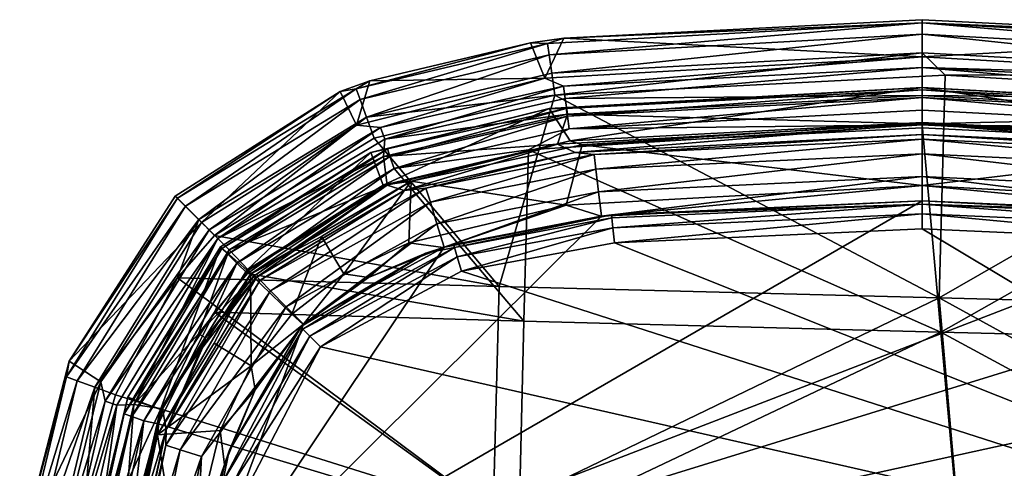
# Model space of a CAD drawing. Header units: centimetres. Extents: x -4.19 to 4.19, y -4.19 to 4.19.
# Tile 5 of 7: x -4.08 to 0.37, y 2.16 to 4.19. Entities that reach past the tile are written whole.
import ezdxf

# ---------------------------------------------------------------- set-up
doc = ezdxf.new("R2010")
doc.units = ezdxf.units.CM
doc.layers.get('0').update_dxf_attribs({"true_color": 0x5890e1})

msp = doc.modelspace()

# ---------------------------------------------------------------- meshes
at = {"color": 114, "true_color": 0x1bb158}
mesh = msp.add_polyface(dxfattribs=at)
corners = [(0, 3.6724, 77.998), (0, 3.6724, 75.0337), (-1.5728, 3.5908, 75.0337), (-1.5711, 3.5911, 77.998), (-1.6886, 3.7888, 83.1847), (-1.5939, 3.6426, 78.6573), (0, 3.8846, 83.1846), (-1.6514, 3.6279, 78.1605), (-1.6064, 3.7635, 78.2716), (0, 3.72, 78.1605), (0, 3.7265, 78.6573), (0, 3.4409, 78.2788), (0, 3.7013, 78.5669), (-1.5386, 3.6245, 78.5669), (-1.4852, 3.5807, 74.9229), (0, 3.6512, 74.9229), (-1.4772, 3.5142, 74.8209), (-1.6062, 3.7542, 83.3193), (-1.611, 3.79, 83.2539), (0, 3.8747, 83.2538), (0, 3.5842, 74.8209), (0, 3.848, 78.2716), (-1.6223, 4.108, 83.3505), (0, 4.1915, 83.3505), (0, 4.0233, 78.5347), (-1.6886, 4.033, 83.5486), (0, 4.1262, 83.5486), (0, 4.1778, 83.4512), (-1.6623, 3.8495, 83.6578), (0.0767, 2.9322, 83.7962), (0.103, 3.9407, 83.6578), (0, 3.8388, 83.3193), (-1.6235, 3.89, 78.3824), (0, 3.9757, 78.3824), (-1.6765, 3.9489, 83.6217), (0, 4.0412, 83.6217), (-1.6159, 3.8341, 78.3174), (-1.5985, 3.6974, 83.3672), (-1.6959, 4.0841, 83.4511), (0, 3.7813, 83.3671), (0, 3.7153, 83.3898)]
mesh.append_faces([[corners[k] for k in face] for face in [(0, 1, 2), (3, 0, 2), (4, 5, 6), (7, 8, 9), (5, 10, 6), (11, 12, 13), (14, 15, 16), (17, 18, 19), (15, 20, 16), (8, 21, 9), (22, 23, 24), (25, 26, 27), (28, 29, 30), (17, 19, 31), (7, 9, 3), (9, 0, 3), (32, 24, 33), (34, 35, 26), (36, 32, 33), (5, 13, 10), (31, 37, 17), (14, 2, 1), (38, 27, 22), (31, 39, 37), (30, 35, 28), (4, 6, 18), (33, 21, 36), (13, 12, 10), (14, 1, 15), (37, 39, 40), (36, 21, 8), (18, 6, 19), (27, 23, 22)]], dxfattribs={"color": 114})
mesh = msp.add_polyface(dxfattribs=at)
corners = [(0, 4.1915, 83.3505), (1.5949, 4.1115, 83.3505), (0, 4.0233, 78.5347), (1.7169, 3.9248, 78.5347), (1.6985, 4.0316, 83.5486), (0, 4.1778, 83.4512), (0, 4.1262, 83.5486), (0, 3.8388, 83.3193), (1.603, 3.7547, 83.3194), (1.5952, 3.6979, 83.3672), (0, 3.8846, 83.1846), (1.5918, 3.6429, 78.6573), (1.6779, 3.7904, 83.1847), (1.6475, 3.7578, 78.2716), (0, 3.72, 78.1605), (0, 3.848, 78.2716), (1.6593, 3.6268, 78.1605), (0, 3.7265, 78.6573), (0, 3.6724, 75.0337), (0, 3.6724, 77.998), (1.4997, 3.6002, 75.0337), (0, 3.8747, 83.2538), (1.7059, 4.0827, 83.4511), (1.6337, 3.8887, 78.3824), (0, 3.9757, 78.3824), (1.6863, 3.9474, 83.6217), (1.5791, 3.59, 77.998), (0, 4.0412, 83.6217), (1.626, 3.8327, 78.3174), (1.5351, 3.6249, 78.5669), (1.6078, 3.7904, 83.2539), (0, 3.7813, 83.3671), (0.103, 3.9407, 83.6578), (1.672, 3.8482, 83.6578), (0, 3.7153, 83.3898), (1.5939, 3.6313, 83.3899), (0, 3.7013, 78.5669), (0, 3.6512, 74.9229), (1.4971, 3.5793, 74.9229)]
mesh.append_faces([[corners[k] for k in face] for face in [(0, 1, 2), (1, 3, 2), (4, 5, 6), (7, 8, 9), (10, 11, 12), (13, 14, 15), (16, 14, 13), (10, 17, 11), (18, 19, 20), (7, 21, 8), (22, 1, 5), (23, 24, 3), (4, 6, 25), (26, 14, 16), (19, 14, 26), (24, 2, 3), (6, 27, 25), (23, 28, 24), (11, 17, 29), (8, 21, 30), (4, 22, 5), (9, 31, 7), (25, 27, 32), (25, 32, 33), (34, 9, 35), (12, 30, 10), (28, 15, 24), (29, 17, 36), (37, 18, 38), (34, 31, 9), (13, 15, 28), (30, 21, 10), (1, 0, 5)]], dxfattribs={"color": 114})
mesh = msp.add_polyface(dxfattribs=at)
corners = [(-2.4391, 3.5721, 78.2716), (-1.6064, 3.7635, 78.2716), (-1.6514, 3.6279, 78.1605), (-1.7083, 3.9261, 78.5347), (-2.5, 3.9149, 83.3505), (-1.7725, 4.0864, 83.3505), (-1.6886, 4.033, 83.5486), (-2.5154, 3.75, 83.6217), (-1.6765, 3.9489, 83.6217), (-1.6223, 4.108, 83.3505), (0, 4.0233, 78.5347), (-2.4959, 3.5901, 83.1839), (-2.4395, 3.4424, 78.6573), (-1.6886, 3.7888, 83.1847), (-1.611, 3.79, 83.2539), (-2.4091, 3.5727, 83.319), (-2.421, 3.607, 83.2534), (-1.5939, 3.6426, 78.6573), (0, 4.1262, 83.5486), (-2.4213, 3.4424, 78.1605), (-1.6062, 3.7542, 83.3193), (-2.4513, 3.7034, 78.3824), (-2.561, 3.7137, 78.5347), (-1.6235, 3.89, 78.3824), (-1.5711, 3.5911, 77.998), (-2.3454, 3.419, 77.998), (-1.6959, 4.0841, 83.4511), (0, 4.1778, 83.4512), (-2.5446, 3.8299, 83.5486), (-2.4327, 3.65, 78.3174), (-1.6159, 3.8341, 78.3174), (-1.5386, 3.6245, 78.5669), (-2.3132, 3.4604, 78.5669), (-2.3902, 3.5183, 83.3668), (-1.5985, 3.6974, 83.3672), (-1.6623, 3.8495, 83.6578), (0, 4.0412, 83.6217), (-2.5623, 3.8784, 83.4511), (-1.7828, 3.6022, 83.3898), (0, 3.7153, 83.3898), (-2.4809, 3.6558, 83.6578)]
mesh.append_faces([[corners[k] for k in face] for face in [(0, 1, 2), (3, 4, 5), (6, 7, 8), (3, 9, 10), (11, 12, 13), (14, 15, 16), (13, 12, 17), (6, 8, 18), (19, 0, 2), (20, 15, 14), (21, 22, 3), (21, 3, 23), (23, 3, 10), (24, 25, 2), (26, 6, 27), (28, 6, 26), (29, 21, 23), (30, 29, 23), (31, 17, 32), (33, 20, 34), (35, 36, 8), (7, 35, 8), (20, 33, 15), (37, 26, 5), (13, 16, 11), (13, 14, 16), (34, 38, 33), (38, 34, 39), (35, 7, 40), (30, 1, 29), (0, 29, 1), (3, 5, 9), (5, 26, 9)]], dxfattribs={"color": 114})
mesh = msp.add_polyface(dxfattribs=at)
corners = [(-2.561, 3.7137, 78.5347), (-2.5, 3.9149, 83.3505), (-1.7083, 3.9261, 78.5347), (-3.2039, 3.2152, 83.6578), (-1.9154, 2.9843, 83.7703), (-2.4809, 3.6558, 83.6578), (-2.4959, 3.5901, 83.1839), (-3.0577, 3.0583, 78.6573), (-2.4395, 3.4424, 78.6573), (-3.0546, 3.0426, 83.3883), (-2.3902, 3.5183, 83.3668), (-1.8031, 2.8266, 83.4871), (-2.9498, 2.9648, 74.8209), (-2.2264, 3.3651, 74.8209), (-2.8783, 2.8921, 74.7538), (-3.0116, 3.0278, 75.0337), (-2.3454, 3.419, 77.998), (-2.3454, 3.419, 75.0337), (-2.6177, 3.0412, 78.2788), (-2.3236, 3.181, 78.2788), (-2.3132, 3.4604, 78.5669), (-2.7196, 3.2096, 78.4977), (-2.4391, 3.5721, 78.2716), (-2.4213, 3.4424, 78.1605), (-3.1376, 3.1502, 78.2716), (-2.2461, 3.4292, 74.9229), (-2.4091, 3.5727, 83.319), (-3.1435, 3.1303, 83.3183), (-2.421, 3.607, 83.2534), (-2.5623, 3.8784, 83.4511), (-1.7725, 4.0864, 83.3505), (-2.1173, 3.1609, 75.1605), (-2.2471, 3.1346, 75.2343), (-2.8034, 2.7904, 75.1605), (-2.1678, 3.1605, 77.998), (-2.506, 3.0242, 77.998), (-2.5446, 3.8299, 83.5486), (-2.5154, 3.75, 83.6217), (-1.6886, 4.033, 83.5486), (-3.0152, 3.0242, 77.998), (-3.0404, 3.04, 78.5669), (-2.8529, 2.8592, 78.2788), (-2.1965, 3.2675, 74.7538), (-2.9969, 3.0127, 74.9229), (-3.1877, 3.2008, 78.3174), (-2.4513, 3.7034, 78.3824), (-2.4327, 3.65, 78.3174), (-1.6959, 4.0841, 83.4511), (-3.1022, 3.0894, 83.3661), (-2.7716, 2.7591, 75.0925), (-2.1048, 3.118, 75.0925), (-3.1695, 3.1559, 83.2525), (-2.164, 3.1616, 74.7327), (-2.8006, 2.8131, 74.7327), (-2.6341, 3.8657, 83.3505)]
mesh.append_faces([[corners[k] for k in face] for face in [(0, 1, 2), (3, 4, 5), (6, 7, 8), (9, 10, 11), (12, 13, 14), (15, 16, 17), (18, 19, 20), (18, 20, 21), (22, 23, 24), (25, 13, 12), (26, 27, 28), (1, 29, 30), (31, 32, 33), (34, 35, 32), (36, 37, 38), (39, 23, 16), (40, 21, 20), (19, 35, 34), (18, 35, 19), (41, 18, 21), (13, 42, 14), (43, 25, 12), (8, 40, 20), (44, 45, 46), (43, 17, 25), (29, 36, 47), (48, 26, 10), (31, 49, 50), (28, 51, 6), (42, 52, 53), (1, 54, 29), (0, 54, 1), (46, 22, 44)]], dxfattribs={"color": 114})
mesh = msp.add_polyface(dxfattribs=at)
corners = [(0.0767, 2.9322, 83.7962), (1.672, 3.8482, 83.6578), (0.103, 3.9407, 83.6578), (1.969, 2.7299, 83.4909), (0.0839, 2.7768, 83.5094), (1.5939, 3.6313, 83.3899), (-1.3928, 3.1822, 75.0477), (3.1087, 1.3844, 75.0337), (0, 3.2446, 75.0477), (1.463, 3.3015, 74.7327), (0, 3.3714, 74.7327), (0, 3.4821, 74.7538), (1.4997, 3.6002, 75.0337), (0, 3.6724, 77.998), (1.5791, 3.59, 77.998), (2.0688, 2.8801, 83.7756), (0, 3.7153, 83.3898), (2.1051, 3.1791, 75.2343), (1.5271, 3.2933, 77.998), (1.3985, 3.3091, 75.2343), (1.5351, 3.6249, 78.5669), (0, 3.4409, 78.2788), (1.6184, 3.3507, 78.2788), (0, 3.3714, 77.998), (0, 3.7013, 78.5669), (2.8132, 2.8006, 74.7327), (-3.3015, 1.463, 74.7327), (2.1813, 3.1563, 74.7327), (2.0891, 3.1225, 75.0924), (1.397, 3.295, 75.1605), (1.392, 3.2507, 75.0924), (0, 3.6512, 74.9229), (1.4971, 3.5793, 74.9229), (1.489, 3.5128, 74.8209), (0, 3.3572, 75.1605), (1.4766, 3.4114, 74.7538), (0, 3.5842, 74.8209), (0, 3.3126, 75.0925), (1.3844, 3.1831, 75.0477), (2.0419, 1.853, 83.8432), (1.9409, 1.7722, 83.5493), (2.0706, 3.057, 75.0477), (0, 3.6724, 75.0337), (2.1012, 3.1654, 75.1605)]
mesh.append_faces([[corners[k] for k in face] for face in [(0, 1, 2), (3, 4, 5), (6, 7, 8), (9, 10, 11), (12, 13, 14), (15, 1, 0), (4, 16, 5), (17, 18, 19), (20, 21, 22), (18, 23, 19), (24, 21, 20), (25, 26, 27), (28, 29, 30), (31, 32, 33), (29, 34, 30), (23, 34, 19), (35, 9, 11), (33, 36, 31), (34, 37, 30), (8, 7, 38), (22, 21, 18), (18, 21, 23), (15, 0, 39), (4, 3, 40), (33, 35, 36), (35, 11, 36), (30, 37, 38), (41, 30, 38), (32, 42, 12), (38, 37, 8), (43, 19, 29), (29, 19, 34), (27, 26, 9)]], dxfattribs={"color": 114})
mesh = msp.add_polyface(dxfattribs=at)
corners = [(-2.6341, 3.8657, 83.3505), (-3.262, 3.2738, 78.5347), (-3.3812, 3.3924, 83.3505), (-3.1757, 3.1636, 83.1829), (-3.0577, 3.0583, 78.6573), (-2.4959, 3.5901, 83.1839), (-3.8609, 2.6464, 83.3505), (-2.561, 3.7137, 78.5347), (-3.0495, 3.0574, 78.1605), (-3.1376, 3.1502, 78.2716), (-2.4213, 3.4424, 78.1605), (-3.0116, 3.0278, 75.0337), (-3.0152, 3.0242, 77.998), (-2.3454, 3.419, 77.998), (-2.4091, 3.5727, 83.319), (-3.1022, 3.0894, 83.3661), (-3.1435, 3.1303, 83.3183), (-3.2746, 3.2865, 83.6217), (-3.2039, 3.2152, 83.6578), (-2.5154, 3.75, 83.6217), (-2.5623, 3.8784, 83.4511), (-3.3708, 3.3835, 83.4511), (-2.4513, 3.7034, 78.3824), (-3.2274, 3.241, 78.3824), (-3.8736, 2.5753, 83.4511), (-3.3344, 3.3468, 83.5486), (-2.5446, 3.8299, 83.5486), (-3.7173, 2.5518, 78.5347), (-2.8529, 2.8592, 78.2788), (-2.7196, 3.2096, 78.4977), (-3.0404, 3.04, 78.5669), (-3.1877, 3.2008, 78.3174), (-3.0241, 3.0318, 78.081), (-3.8252, 2.5573, 83.5486), (-2.3454, 3.419, 75.0337), (-2.9969, 3.0127, 74.9229), (-2.4395, 3.4424, 78.6573), (-2.421, 3.607, 83.2534), (-3.1695, 3.1559, 83.2525), (-2.4391, 3.5721, 78.2716), (-2.4809, 3.6558, 83.6578), (-3.3711, 3.0224, 83.6578), (-1.9154, 2.9843, 83.7703), (-2.3902, 3.5183, 83.3668), (-3.0546, 3.0426, 83.3883)]
mesh.append_faces([[corners[k] for k in face] for face in [(0, 1, 2), (3, 4, 5), (6, 2, 1), (7, 1, 0), (8, 9, 10), (11, 12, 13), (14, 15, 16), (17, 18, 19), (20, 0, 21), (7, 22, 23), (21, 24, 25), (21, 25, 20), (17, 19, 26), (1, 7, 23), (23, 27, 1), (28, 29, 30), (23, 22, 31), (8, 10, 32), (20, 25, 26), (25, 33, 17), (25, 17, 26), (11, 34, 35), (4, 30, 36), (37, 16, 38), (2, 6, 21), (21, 0, 2), (31, 39, 9), (19, 18, 40), (10, 12, 32), (38, 3, 5), (41, 18, 17), (18, 41, 42), (15, 43, 44)]], dxfattribs={"color": 114})
mesh = msp.add_polyface(dxfattribs=at)
corners = [(-1.9154, 2.9843, 83.7703), (-1.6623, 3.8495, 83.6578), (-2.4809, 3.6558, 83.6578), (-1.4535, 3.3027, 77.998), (-2.1212, 3.1744, 75.2343), (-1.4071, 3.3081, 75.2343), (-1.5386, 3.6245, 78.5669), (-2.3132, 3.4604, 78.5669), (-1.6111, 3.3518, 78.2788), (-2.3236, 3.181, 78.2788), (-2.1678, 3.1605, 77.998), (-2.2461, 3.4292, 74.9229), (-1.4852, 3.5807, 74.9229), (-2.2264, 3.3651, 74.8209), (-2.3454, 3.419, 75.0337), (-1.5711, 3.5911, 77.998), (-1.5728, 3.5908, 75.0337), (-2.3454, 3.419, 77.998), (-1.4055, 3.2941, 75.1605), (-2.1048, 3.118, 75.0925), (-1.4004, 3.2497, 75.0925), (-1.8031, 2.8266, 83.4871), (-2.3902, 3.5183, 83.3668), (-1.7828, 3.6022, 83.3898), (-1.4772, 3.5142, 74.8209), (-2.1173, 3.1609, 75.1605), (-1.8257, 1.8697, 83.5504), (-0.6264, 1.6061, 83.5858), (-1.2035, 1.2417, 83.5887), (-2.086, 3.0525, 75.0477), (-1.6514, 3.6279, 78.1605), (-2.4213, 3.4424, 78.1605), (-2.1965, 3.2675, 74.7538), (-1.4649, 3.4128, 74.7538), (-1.9423, 1.9572, 83.8435), (0.0767, 2.9322, 83.7962), (0.0839, 2.7768, 83.5094), (-1.5939, 3.6426, 78.6573), (-2.4395, 3.4424, 78.6573), (-1.3928, 3.1822, 75.0477), (-1.4516, 3.3029, 74.7327), (-2.164, 3.1616, 74.7327), (0, 3.3714, 74.7327), (-3.3015, 1.463, 74.7327), (-2.2471, 3.1346, 75.2343)]
mesh.append_faces([[corners[k] for k in face] for face in [(0, 1, 2), (3, 4, 5), (6, 7, 8), (8, 7, 9), (3, 10, 4), (11, 12, 13), (14, 15, 16), (14, 17, 15), (18, 19, 20), (21, 22, 23), (13, 12, 24), (4, 25, 5), (10, 8, 9), (10, 3, 8), (26, 27, 28), (20, 19, 29), (30, 17, 31), (32, 24, 33), (34, 35, 0), (13, 24, 32), (36, 21, 23), (26, 21, 36), (7, 37, 38), (11, 14, 16), (20, 29, 39), (11, 16, 12), (18, 25, 19), (33, 40, 41), (18, 5, 25), (32, 33, 41), (42, 43, 40), (4, 44, 25), (4, 10, 44)]], dxfattribs={"color": 114})
mesh = msp.add_polyface(dxfattribs=at)
corners = [(-3.057, 2.0706, 75.0477), (3.1087, 1.3844, 75.0337), (-2.7231, 2.7113, 75.0477), (0, 3.3572, 75.1605), (0, 3.3714, 77.998), (-1.4071, 3.3081, 75.2343), (0, 3.7153, 83.3898), (0.0839, 2.7768, 83.5094), (-1.7828, 3.6022, 83.3898), (1.463, 3.3015, 74.7327), (-3.3015, 1.463, 74.7327), (0, 3.3714, 74.7327), (-1.4535, 3.3027, 77.998), (-2.086, 3.0525, 75.0477), (-1.6111, 3.3518, 78.2788), (0, 3.4409, 78.2788), (-1.5386, 3.6245, 78.5669), (0.1425, 1.3509, 84.0056), (0.1605, 1.5215, 83.9098), (-0.3453, 1.3141, 84.006), (-1.4004, 3.2497, 75.0925), (0, 3.3126, 75.0925), (-0.3893, 1.4803, 83.9105), (-1.9423, 1.9572, 83.8435), (-0.4407, 1.6776, 83.8854), (0.1818, 1.7239, 83.8844), (-1.3928, 3.1822, 75.0477), (0.1812, 1.7104, 83.5837), (-0.6264, 1.6061, 83.5858), (-1.8257, 1.8697, 83.5504), (-1.4055, 3.2941, 75.1605), (0.0767, 2.9322, 83.7962), (-3.1831, 1.3843, 75.0477), (-0.8939, 1.2453, 83.9127), (-1.4772, 3.5142, 74.8209), (0, 3.5842, 74.8209), (-1.4649, 3.4128, 74.7538), (-1.9154, 2.9843, 83.7703), (-1.6623, 3.8495, 83.6578), (0, 3.4821, 74.7538), (0.1529, 1.4425, 83.6195), (-0.4578, 1.3785, 83.6202), (0, 3.2446, 75.0477), (-1.4516, 3.3029, 74.7327)]
mesh.append_faces([[corners[k] for k in face] for face in [(0, 1, 2), (3, 4, 5), (6, 7, 8), (9, 10, 11), (5, 4, 12), (2, 1, 13), (14, 15, 16), (17, 18, 19), (20, 21, 3), (19, 18, 22), (23, 24, 25), (13, 1, 26), (27, 28, 29), (3, 30, 20), (25, 31, 23), (32, 1, 0), (14, 12, 15), (12, 4, 15), (29, 7, 27), (33, 24, 23), (34, 35, 36), (37, 31, 38), (36, 35, 39), (27, 40, 41), (20, 26, 21), (26, 42, 21), (36, 39, 43), (22, 18, 25), (30, 3, 5), (27, 41, 28), (39, 11, 43), (33, 22, 24), (22, 25, 24)]], dxfattribs={"color": 114})
mesh = msp.add_polyface(dxfattribs=at)
corners = [(-3.2558, 2.7093, 77.998), (-3.0116, 3.0278, 75.0337), (-3.422, 2.337, 75.0337), (-3.7173, 2.5518, 78.5347), (-3.8609, 2.6464, 83.3505), (-3.262, 3.2738, 78.5347), (-3.1757, 3.1636, 83.1829), (-3.4472, 2.4268, 78.6573), (-3.0577, 3.0583, 78.6573), (-3.5952, 2.4824, 83.184), (-3.1376, 3.1502, 78.2716), (-3.275, 2.7703, 78.1605), (-3.5684, 2.4493, 78.2716), (-3.2048, 2.7274, 78.4977), (-3.4606, 2.3125, 78.5669), (-3.037, 2.6246, 78.2788), (-3.4233, 2.2652, 74.9229), (-2.9498, 2.9648, 74.8209), (-3.3592, 2.2451, 74.8209), (-3.8736, 2.5753, 83.4511), (-3.8252, 2.5573, 83.5486), (-3.3344, 3.3468, 83.5486), (-3.1435, 3.1303, 83.3183), (-3.5777, 2.3952, 83.3191), (-3.6119, 2.4068, 83.2535), (-3.1022, 3.0894, 83.3661), (-3.3711, 3.0224, 83.6578), (-3.2746, 3.2865, 83.6217), (-3.7455, 2.5277, 83.6217), (-3.6986, 2.4649, 78.3824), (-3.2274, 3.241, 78.3824), (-3.4388, 2.4308, 78.1605), (-3.2443, 2.7515, 78.081), (-3.422, 2.337, 77.998), (-3.0404, 3.04, 78.5669), (-3.1877, 3.2008, 78.3174), (-3.6453, 2.446, 78.3174), (-2.9969, 3.0127, 74.9229), (-3.3708, 3.3835, 83.4511), (-3.5231, 2.3765, 83.3669), (-3.1695, 3.1559, 83.2525), (-3.203, 2.867, 83.3885), (-3.6514, 2.4928, 83.6578), (-3.458, 2.3618, 83.3894)]
mesh.append_faces([[corners[k] for k in face] for face in [(0, 1, 2), (3, 4, 5), (6, 7, 8), (9, 7, 6), (10, 11, 12), (13, 14, 15), (16, 17, 18), (19, 20, 21), (22, 23, 24), (23, 22, 25), (26, 27, 28), (29, 3, 30), (12, 11, 31), (31, 32, 33), (34, 14, 13), (34, 7, 14), (20, 28, 27), (30, 35, 29), (35, 36, 29), (16, 2, 37), (11, 32, 31), (4, 19, 38), (8, 7, 34), (25, 39, 23), (40, 22, 24), (41, 39, 25), (9, 40, 24), (10, 12, 35), (42, 26, 28), (35, 12, 36), (6, 40, 9), (41, 43, 39), (33, 32, 0)]], dxfattribs={"color": 114})
mesh = msp.add_polyface(dxfattribs=at)
corners = [(-3.0191, 2.5157, 77.998), (-3.1371, 2.2396, 75.2343), (-2.8088, 2.8049, 75.2343), (-2.506, 3.0242, 77.998), (-2.8023, 2.8114, 77.998), (-3.2558, 2.7093, 77.998), (-3.0152, 3.0242, 77.998), (-3.0116, 3.0278, 75.0337), (-3.275, 2.7703, 78.1605), (-3.1376, 3.1502, 78.2716), (-3.0495, 3.0574, 78.1605), (-2.2471, 3.1346, 75.2343), (-3.037, 2.6246, 78.2788), (-2.8529, 2.8592, 78.2788), (-3.0404, 3.04, 78.5669), (-2.9498, 2.9648, 74.8209), (-2.8783, 2.8921, 74.7538), (-3.3592, 2.2451, 74.8209), (-2.7716, 2.7591, 75.0925), (-3.1225, 2.0891, 75.0925), (-2.7231, 2.7113, 75.0477), (-2.1048, 3.118, 75.0925), (-1.4516, 3.3029, 74.7327), (-3.3015, 1.463, 74.7327), (-2.164, 3.1616, 74.7327), (-1.9154, 2.9843, 83.7703), (-3.3711, 3.0224, 83.6578), (-1.9423, 1.9572, 83.8435), (-2.6177, 3.0412, 78.2788), (-2.086, 3.0525, 75.0477), (-3.203, 2.867, 83.3885), (-1.8031, 2.8266, 83.4871), (-1.8257, 1.8697, 83.5504), (-3.2048, 2.7274, 78.4977), (-3.4233, 2.2652, 74.9229), (-2.9969, 3.0127, 74.9229), (-3.0241, 3.0318, 78.081), (-3.2443, 2.7515, 78.081), (-2.8034, 2.7904, 75.1605), (-3.1654, 2.1012, 75.1605), (-2.1173, 3.1609, 75.1605), (-3.422, 2.337, 75.0337), (-3.0546, 3.0426, 83.3883), (-2.1965, 3.2675, 74.7538), (-2.8006, 2.8131, 74.7327), (-3.2619, 2.2145, 74.7538), (-3.1022, 3.0894, 83.3661)]
mesh.append_faces([[corners[k] for k in face] for face in [(0, 1, 2), (3, 4, 2), (5, 6, 7), (8, 9, 10), (3, 2, 11), (12, 13, 14), (4, 0, 2), (15, 16, 17), (18, 19, 20), (18, 20, 21), (22, 23, 24), (25, 26, 27), (4, 12, 0), (4, 13, 12), (4, 3, 28), (20, 29, 21), (30, 31, 32), (33, 12, 14), (13, 4, 28), (34, 35, 15), (36, 8, 10), (36, 37, 8), (38, 39, 18), (40, 38, 18), (35, 41, 7), (42, 31, 30), (38, 11, 2), (2, 1, 38), (6, 37, 36), (16, 43, 44), (45, 16, 44), (5, 37, 6), (30, 46, 42)]], dxfattribs={"color": 114})
mesh = msp.add_polyface(dxfattribs=at)
corners = [(-3.1791, 2.1051, 75.2343), (-3.1573, 2.1782, 77.998), (-3.2933, 1.5271, 77.998), (-1.9423, 1.9572, 83.8435), (-3.3711, 3.0224, 83.6578), (-3.6514, 2.4928, 83.6578), (-3.203, 2.867, 83.3885), (-1.8257, 1.8697, 83.5504), (-3.458, 2.3618, 83.3894), (-3.3507, 1.6184, 78.2788), (-3.1778, 2.3321, 78.2788), (-3.4606, 2.3125, 78.5669), (-3.1654, 2.1012, 75.1605), (-3.1225, 2.0891, 75.0925), (-2.7716, 2.7591, 75.0925), (-3.6249, 1.5351, 78.5669), (-3.422, 2.337, 75.0337), (-3.59, 1.5791, 77.998), (-3.422, 2.337, 77.998), (-3.5793, 1.4971, 74.9229), (-3.4233, 2.2652, 74.9229), (-3.3592, 2.2451, 74.8209), (-2.164, 3.1616, 74.7327), (-3.3015, 1.463, 74.7327), (-2.8006, 2.8131, 74.7327), (-3.295, 1.397, 75.1605), (-3.7894, 2.0056, 83.6578), (-3.2558, 2.7093, 77.998), (-3.5768, 1.9191, 83.3898), (-3.5128, 1.489, 74.8209), (-3.2619, 2.2145, 74.7538), (-3.4114, 1.4766, 74.7538), (-3.0191, 2.5157, 77.998), (-3.1371, 2.2396, 75.2343), (-3.4388, 2.4308, 78.1605), (-3.6268, 1.6593, 78.1605), (-3.037, 2.6246, 78.2788), (-2.8783, 2.8921, 74.7538), (-3.6002, 1.4997, 75.0337), (-3.057, 2.0706, 75.0477), (-2.7231, 2.7113, 75.0477), (-3.2507, 1.392, 75.0925), (-2.8034, 2.7904, 75.1605), (-3.3091, 1.3985, 75.2343)]
mesh.append_faces([[corners[k] for k in face] for face in [(0, 1, 2), (3, 4, 5), (6, 7, 8), (9, 10, 11), (12, 13, 14), (9, 11, 15), (16, 17, 18), (19, 20, 21), (22, 23, 24), (12, 25, 13), (26, 3, 5), (18, 27, 16), (9, 1, 10), (2, 1, 9), (7, 28, 8), (29, 30, 31), (24, 23, 30), (32, 10, 1), (32, 1, 33), (34, 18, 35), (21, 29, 19), (10, 32, 36), (36, 11, 10), (37, 30, 21), (29, 21, 30), (30, 23, 31), (16, 20, 38), (13, 39, 40), (13, 41, 39), (33, 1, 0), (42, 33, 12), (12, 0, 43), (33, 0, 12)]], dxfattribs={"color": 114})
mesh = msp.add_polyface(dxfattribs=at)
corners = [(0.1812, 1.7104, 83.5837), (1.9409, 1.7722, 83.5493), (0.791, 1.534, 83.5869), (1.0759, 1.0925, 83.9131), (2.0419, 1.853, 83.8432), (0.1818, 1.7239, 83.8844), (3.1616, 2.164, 74.7327), (-3.3015, 1.463, 74.7327), (2.8132, 2.8006, 74.7327), (0.5237, 1.0156, 83.7983), (0.1529, 1.4425, 83.6195), (0.6668, 1.2927, 83.6211), (0.5815, 1.1078, 85.191), (0.1311, 1.2496, 84.2833), (0, 1.2512, 85.191), (0.1605, 1.5215, 83.9098), (0.5777, 1.2304, 84.0069), (0, 1.0413, 85.2666), (0.5527, 1.0532, 85.2608), (0, 1.1894, 85.2608), (0.0767, 2.9322, 83.7962), (0.5326, 1.138, 84.2857), (0.0839, 2.7768, 83.5094), (0.5393, 1.1507, 84.1826), (0.1366, 1.2965, 84.085), (0.1328, 1.2637, 84.1806), (0.1425, 1.3509, 84.0056), (0.9542, 0.969, 84.008), (0, 1.2289, 85.2335), (0.5711, 1.0882, 85.2335), (0.1202, 1.1346, 83.7975), (0.8917, 0.9056, 84.1841), (1.2892, 1.1523, 83.5886), (0.9153, 0.9294, 84.0876), (0.5539, 1.1806, 84.0865), (1.0861, 0.9707, 83.6219), (3.3029, 1.4516, 74.7327)]
mesh.append_faces([[corners[k] for k in face] for face in [(0, 1, 2), (3, 4, 5), (6, 7, 8), (9, 10, 11), (12, 13, 14), (3, 15, 16), (17, 18, 19), (4, 20, 5), (12, 21, 13), (0, 22, 1), (23, 24, 25), (16, 15, 26), (3, 16, 27), (28, 19, 29), (10, 9, 30), (12, 28, 29), (31, 23, 21), (23, 13, 21), (1, 32, 2), (33, 16, 34), (26, 34, 16), (0, 11, 10), (26, 24, 34), (5, 15, 3), (34, 24, 23), (34, 23, 31), (29, 19, 18), (11, 2, 35), (0, 2, 11), (14, 28, 12), (13, 23, 25), (35, 2, 32), (36, 7, 6)]], dxfattribs={"color": 114})
mesh = msp.add_polyface(dxfattribs=at)
corners = [(-3.9248, 1.7169, 78.5347), (-4.0849, 1.7825, 83.3505), (-3.7173, 2.5518, 78.5347), (-3.5684, 2.4493, 78.2716), (-3.6268, 1.6593, 78.1605), (-3.7578, 1.6475, 78.2716), (-3.4472, 2.4268, 78.6573), (-3.5952, 2.4824, 83.184), (-3.7904, 1.6779, 83.1847), (-3.8736, 2.5753, 83.4511), (-4.0827, 1.7059, 83.4511), (-3.8252, 2.5573, 83.5486), (-3.8609, 2.6464, 83.3505), (-3.6429, 1.5918, 78.6573), (-3.4388, 2.4308, 78.1605), (-3.6002, 1.4997, 75.0337), (-3.59, 1.5791, 77.998), (-3.422, 2.337, 75.0337), (-3.6119, 2.4068, 83.2535), (-3.5777, 2.3952, 83.3191), (-3.7917, 1.5982, 83.2539), (-3.6986, 2.4649, 78.3824), (-3.8887, 1.6337, 78.3824), (-4.0316, 1.6985, 83.5486), (-3.9474, 1.6863, 83.6217), (-3.7455, 2.5277, 83.6217), (-3.7561, 1.5934, 83.3194), (-3.5231, 2.3765, 83.3669), (-3.6991, 1.5858, 83.3672), (-3.422, 2.337, 77.998), (-3.4606, 2.3125, 78.5669), (-3.7894, 2.0056, 83.6578), (-3.6453, 2.446, 78.3174), (-3.8327, 1.626, 78.3174), (-3.6249, 1.5351, 78.5669), (-3.5793, 1.4971, 74.9229), (-3.4233, 2.2652, 74.9229), (-3.5768, 1.9191, 83.3898), (-3.6514, 2.4928, 83.6578), (-3.458, 2.3618, 83.3894)]
mesh.append_faces([[corners[k] for k in face] for face in [(0, 1, 2), (3, 4, 5), (6, 7, 8), (9, 10, 11), (2, 1, 12), (13, 6, 8), (3, 14, 4), (15, 16, 17), (18, 19, 20), (2, 21, 0), (0, 21, 22), (23, 24, 25), (9, 1, 10), (26, 27, 28), (4, 29, 16), (30, 6, 13), (24, 31, 25), (25, 11, 23), (21, 32, 22), (22, 32, 33), (19, 26, 20), (30, 13, 34), (9, 12, 1), (11, 10, 23), (35, 15, 36), (19, 27, 26), (27, 37, 28), (18, 8, 7), (18, 20, 8), (38, 25, 31), (5, 32, 3), (32, 5, 33), (27, 39, 37)]], dxfattribs={"color": 114})

doc.saveas('drawing.dxf')
